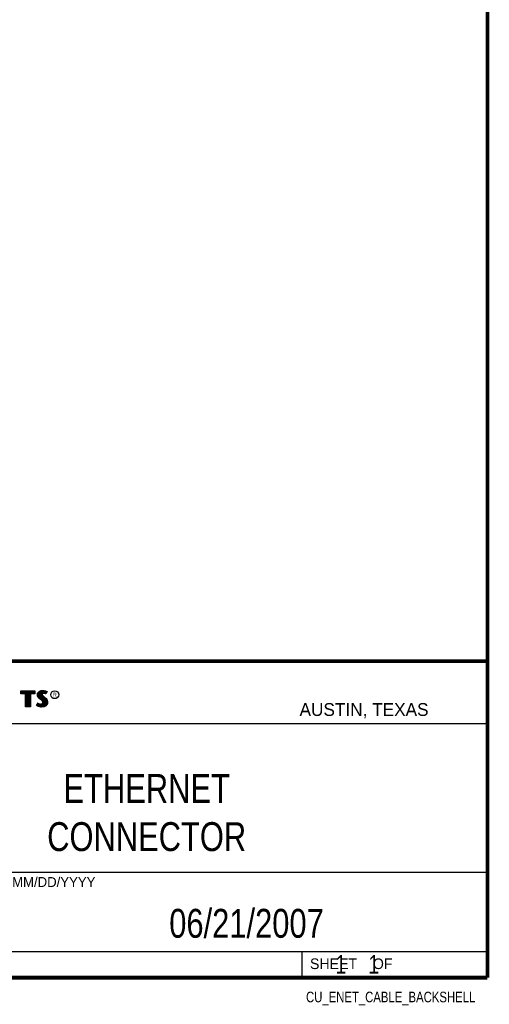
# Model space of a CAD drawing. Header units: inches. Extents: x 0.2 to 16.8, y 0.1 to 10.8.
# Tile 10 of 11: x 14.2 to 16.8, y 0.1 to 5.4. Entities that reach past the tile are written whole.
import ezdxf
from ezdxf.enums import TextEntityAlignment as Align

# ---------------------------------------------------------------- set-up
doc = ezdxf.new("R2010")
doc.units = ezdxf.units.IN
doc.header["$LTSCALE"] = 0.935
doc.header["$MEASUREMENT"] = 0
doc.layers.get('0').update_dxf_attribs({"linetype": 'CONTINUOUS'})
doc.styles.get("Standard").update_dxf_attribs({"font": 'txt', "width": 0.8})

msp = doc.modelspace()

# ---------------------------------------------------------------- linework, layer by layer
at = {"color": 2, "linetype": 'CONTINUOUS'}
for p, q in [((13.0652, 1.9695), (16.745, 1.9695)), ((16.745, 1.9695), (16.745, 0.2605)), ((14.2237, 1.8113), (14.3005, 1.8113)), ((14.2237, 1.795), (14.2237, 1.8113)), ((14.3005, 1.8113), (14.3005, 1.795)), ((14.3255, 1.8083), (14.3342, 1.8118)), ((14.3342, 1.8118), (14.3438, 1.8128)), ((14.3438, 1.8128), (14.3503, 1.8124)), ((14.3503, 1.8124), (14.3573, 1.8109)), ((14.2488, 1.795), (14.2237, 1.795)), ((14.2262, 1.8087), (14.2979, 1.8087)), ((14.2262, 1.7975), (14.2262, 1.8087)), ((14.2514, 1.7975), (14.2262, 1.7975)), ((14.2282, 1.7975), (14.2282, 1.8087)), ((14.2317, 1.7975), (14.2317, 1.8087)), ((14.2351, 1.7975), (14.2351, 1.8087)), ((14.2386, 1.7975), (14.2386, 1.8087)), ((14.2421, 1.7975), (14.2421, 1.8087)), ((14.2456, 1.7975), (14.2456, 1.8087)), ((14.2488, 1.724), (14.2488, 1.795)), ((14.249, 1.7975), (14.249, 1.8087)), ((14.2514, 1.7975), (14.2525, 1.8087)), ((14.2514, 1.7266), (14.2514, 1.7975)), ((14.256, 1.7266), (14.256, 1.8087)), ((14.2595, 1.7266), (14.2595, 1.8087)), ((14.2629, 1.7266), (14.2629, 1.8087)), ((14.2664, 1.7266), (14.2664, 1.8087)), ((14.2699, 1.7266), (14.2699, 1.8087)), ((14.2727, 1.7975), (14.2734, 1.8087)), ((14.2979, 1.7975), (14.2727, 1.7975)), ((14.2727, 1.7975), (14.2727, 1.7266)), ((14.3005, 1.795), (14.2753, 1.795)), ((14.2753, 1.795), (14.2753, 1.724)), ((14.2768, 1.7975), (14.2768, 1.8087)), ((14.2803, 1.7975), (14.2803, 1.8087)), ((14.2838, 1.7975), (14.2838, 1.8087)), ((14.2873, 1.7975), (14.2873, 1.8087)), ((14.2907, 1.7975), (14.2907, 1.8087)), ((14.2942, 1.7975), (14.2942, 1.8087)), ((14.2979, 1.8087), (14.2979, 1.7975)), ((14.3132, 1.7895), (14.3147, 1.797)), ((14.3138, 1.7838), (14.3132, 1.7895)), ((14.3158, 1.7787), (14.3138, 1.7838)), ((14.3147, 1.797), (14.3194, 1.8038)), ((14.3158, 1.7893), (14.3171, 1.796)), ((14.3163, 1.7844), (14.3158, 1.7893)), ((14.3185, 1.7748), (14.3158, 1.7787)), ((14.318, 1.7798), (14.3163, 1.7844)), ((14.3171, 1.796), (14.3212, 1.8021)), ((14.3204, 1.7764), (14.318, 1.7798)), ((14.3237, 1.7695), (14.3185, 1.7748)), ((14.3186, 1.7785), (14.3186, 1.7981)), ((14.3194, 1.8038), (14.3255, 1.8083)), ((14.3255, 1.7714), (14.3204, 1.7764)), ((14.3212, 1.8021), (14.3268, 1.8061)), ((14.322, 1.7748), (14.322, 1.8026)), ((14.3357, 1.7595), (14.3237, 1.7695)), ((14.3255, 1.7713), (14.3255, 1.8052)), ((14.3375, 1.7613), (14.3255, 1.7714)), ((14.3268, 1.8061), (14.3349, 1.8093)), ((14.329, 1.7684), (14.329, 1.807)), ((14.3325, 1.7655), (14.3325, 1.8084)), ((14.3349, 1.8093), (14.3439, 1.8103)), ((14.3396, 1.7556), (14.3357, 1.7595)), ((14.337, 1.7936), (14.3359, 1.8094)), ((14.3359, 1.7626), (14.3368, 1.7911)), ((14.337, 1.7936), (14.3368, 1.7911)), ((14.3368, 1.7911), (14.3376, 1.7874)), ((14.3387, 1.7962), (14.337, 1.7936)), ((14.3416, 1.7572), (14.3375, 1.7613)), ((14.3376, 1.7874), (14.3413, 1.7829)), ((14.3411, 1.7979), (14.3387, 1.7962)), ((14.3395, 1.7928), (14.3393, 1.7913)), ((14.3393, 1.7913), (14.3399, 1.7886)), ((14.3394, 1.7967), (14.3394, 1.8098)), ((14.3394, 1.7594), (14.3394, 1.7852)), ((14.3405, 1.7944), (14.3395, 1.7928)), ((14.3399, 1.7886), (14.3431, 1.7847)), ((14.3422, 1.7956), (14.3405, 1.7944)), ((14.3442, 1.7988), (14.3411, 1.7979)), ((14.3413, 1.7829), (14.3529, 1.7732)), ((14.3447, 1.7964), (14.3422, 1.7956)), ((14.3429, 1.7984), (14.3429, 1.8102)), ((14.3429, 1.7552), (14.3429, 1.7815)), ((14.3431, 1.7847), (14.3546, 1.7751)), ((14.3439, 1.8103), (14.3499, 1.8099)), ((14.3474, 1.7992), (14.3442, 1.7988)), ((14.3474, 1.7967), (14.3447, 1.7964)), ((14.3464, 1.7991), (14.3464, 1.8101)), ((14.3464, 1.7266), (14.3464, 1.7787)), ((14.3506, 1.799), (14.3474, 1.7992)), ((14.3503, 1.7965), (14.3474, 1.7967)), ((14.3498, 1.7991), (14.3498, 1.8099)), ((14.3498, 1.7271), (14.3498, 1.7758)), ((14.3499, 1.8099), (14.3567, 1.8085)), ((14.3548, 1.7956), (14.3503, 1.7965)), ((14.3554, 1.7981), (14.3506, 1.799)), ((14.3529, 1.7732), (14.356, 1.7701)), ((14.3533, 1.7985), (14.3533, 1.8092)), ((14.3533, 1.7293), (14.3533, 1.7728)), ((14.3546, 1.7751), (14.3578, 1.7719)), ((14.3572, 1.7949), (14.3548, 1.7956)), ((14.3583, 1.7972), (14.3554, 1.7981)), ((14.356, 1.7701), (14.359, 1.767)), ((14.3567, 1.8085), (14.3607, 1.807)), ((14.3568, 1.7976), (14.3568, 1.8084)), ((14.3568, 1.7306), (14.3568, 1.7693)), ((14.3596, 1.7934), (14.3572, 1.7949)), ((14.3573, 1.8109), (14.3617, 1.8094)), ((14.3578, 1.7719), (14.3609, 1.7686)), ((14.3586, 1.797), (14.3583, 1.7972)), ((14.3631, 1.806), (14.3586, 1.797)), ((14.359, 1.767), (14.3624, 1.7626)), ((14.3665, 1.8071), (14.3596, 1.7934)), ((14.3603, 1.8003), (14.3603, 1.8072)), ((14.3603, 1.7344), (14.3603, 1.7654)), ((14.3607, 1.807), (14.3631, 1.806)), ((14.3609, 1.7686), (14.3645, 1.764)), ((14.3617, 1.8094), (14.3665, 1.8071)), ((14.3624, 1.7626), (14.3649, 1.7576)), ((14.3645, 1.764), (14.3672, 1.7586)), ((14.3672, 1.7586), (14.3686, 1.7542)), ((14.2753, 1.724), (14.2488, 1.724)), ((14.2727, 1.7266), (14.2514, 1.7266)), ((14.3092, 1.7305), (14.317, 1.7449)), ((14.3141, 1.7272), (14.3092, 1.7305)), ((14.3125, 1.7314), (14.3178, 1.7412)), ((14.3153, 1.7295), (14.3125, 1.7314)), ((14.3189, 1.7253), (14.3141, 1.7272)), ((14.3151, 1.7296), (14.3151, 1.7361)), ((14.3197, 1.7277), (14.3153, 1.7295)), ((14.317, 1.7449), (14.3203, 1.7425)), ((14.3178, 1.7412), (14.319, 1.7404)), ((14.3186, 1.728), (14.319, 1.7404)), ((14.326, 1.7238), (14.3189, 1.7253)), ((14.319, 1.7404), (14.3226, 1.7385)), ((14.3264, 1.7263), (14.3197, 1.7277)), ((14.3203, 1.7425), (14.3236, 1.7409)), ((14.322, 1.7272), (14.322, 1.7387)), ((14.3226, 1.7385), (14.3274, 1.7369)), ((14.3236, 1.7409), (14.3279, 1.7394)), ((14.3255, 1.7264), (14.3255, 1.7376)), ((14.332, 1.7229), (14.326, 1.7238)), ((14.3322, 1.7254), (14.3264, 1.7263)), ((14.3274, 1.7369), (14.3318, 1.7364)), ((14.3279, 1.7394), (14.3318, 1.7389)), ((14.329, 1.7259), (14.329, 1.7367)), ((14.3318, 1.7389), (14.3354, 1.7392)), ((14.3318, 1.7364), (14.336, 1.7367)), ((14.3363, 1.7227), (14.332, 1.7229)), ((14.3362, 1.7253), (14.3322, 1.7254)), ((14.3325, 1.7254), (14.3325, 1.7363)), ((14.3354, 1.7392), (14.3381, 1.7403)), ((14.3359, 1.7252), (14.3359, 1.7367)), ((14.336, 1.7367), (14.3393, 1.738)), ((14.3492, 1.727), (14.3362, 1.7253)), ((14.35, 1.7245), (14.3363, 1.7227)), ((14.3381, 1.7403), (14.3407, 1.7421)), ((14.3393, 1.738), (14.3426, 1.7403)), ((14.3394, 1.7257), (14.3394, 1.7381)), ((14.3419, 1.752), (14.3396, 1.7556)), ((14.3407, 1.7421), (14.3422, 1.7445)), ((14.3442, 1.753), (14.3416, 1.7572)), ((14.3429, 1.7482), (14.3419, 1.752)), ((14.3422, 1.7445), (14.3429, 1.7482)), ((14.3426, 1.7403), (14.3446, 1.7435)), ((14.3429, 1.7262), (14.3429, 1.7405)), ((14.3455, 1.7483), (14.3442, 1.753)), ((14.3446, 1.7435), (14.3455, 1.7483)), ((14.358, 1.7319), (14.3492, 1.727)), ((14.3596, 1.7299), (14.35, 1.7245)), ((14.3631, 1.7376), (14.358, 1.7319)), ((14.3653, 1.7362), (14.3596, 1.7299)), ((14.3657, 1.7434), (14.3631, 1.7376)), ((14.3637, 1.7383), (14.3649, 1.7576)), ((14.3649, 1.7576), (14.3661, 1.7537)), ((14.3681, 1.7427), (14.3653, 1.7362)), ((14.3665, 1.7485), (14.3657, 1.7434)), ((14.3661, 1.7537), (14.3665, 1.7485)), ((14.369, 1.7484), (14.3681, 1.7427)), ((14.3686, 1.7542), (14.369, 1.7484)), ((13.0653, 1.6329), (16.75, 1.6329)), ((13.0652, 0.8295), (16.745, 0.8295)), ((13.0652, 0.4005), (16.745, 0.4005)), ((15.745, 0.4005), (15.745, 0.2605)), ((13.0652, 0.2605), (16.745, 0.2605)), ((15.7462, 0.2607), (16.7462, 0.2607)), ((15.7462, 0.2607), (15.7462, 0.2602)), ((15.7462, 0.2602), (16.7462, 0.2602)), ((16.7462, 0.2607), (16.7462, 0.2602))]:
    msp.add_line(p, q, dxfattribs=at)
at = {"color": 7, "linetype": 'CONTINUOUS', "const_width": 0.02}
for points in [[(16.75, 0.2586), (16.75, 10.7586)], [(11.4718, 1.9702), (16.75, 1.9707)], [(0.25, 0.2586), (16.75, 0.2586)]]:
    msp.add_lwpolyline(points, dxfattribs=at)
at = {"color": 2, "linetype": 'CONTINUOUS'}
msp.add_circle((14.4074, 1.7896), 0.0215, dxfattribs=at)

# ---------------------------------------------------------------- texts
for s, height, p in [('R', 0.0217, (14.3971, 1.7782)), ('AUSTIN, TEXAS', 0.069617, (15.7327, 1.6745)), ('MM/DD/YYYY', 0.05325, (14.1765, 0.7494)), ('SHEET    OF', 0.057262, (15.7892, 0.3052))]:
    msp.add_text(s, height=height, dxfattribs=at).set_placement(p)
at = {"color": 2, "linetype": 'CONTINUOUS', "width": 0.8}
msp.add_text('CU_ENET_CABLE_BACKSHELL', height=0.057262, dxfattribs=at).set_placement((16.6837, 0.1254), align=Align.RIGHT)
at = {"color": 7, "linetype": 'CONTINUOUS'}
for s, insert, char_height, width, attachment_point in [('ETHERNET\\PCONNECTOR', (14.9051, 1.3603), 0.15625, 1.125, 2), ('06/21/2007 ', (15.4455, 0.6307), 0.15625, 1.375, 2), ('    1    1', (15.8075, 0.3805), 0.1, 0.8, 1)]:
    msp.add_mtext(s, dxfattribs=dict(at, insert=insert, char_height=char_height, width=width, attachment_point=attachment_point))

doc.saveas('drawing.dxf')
